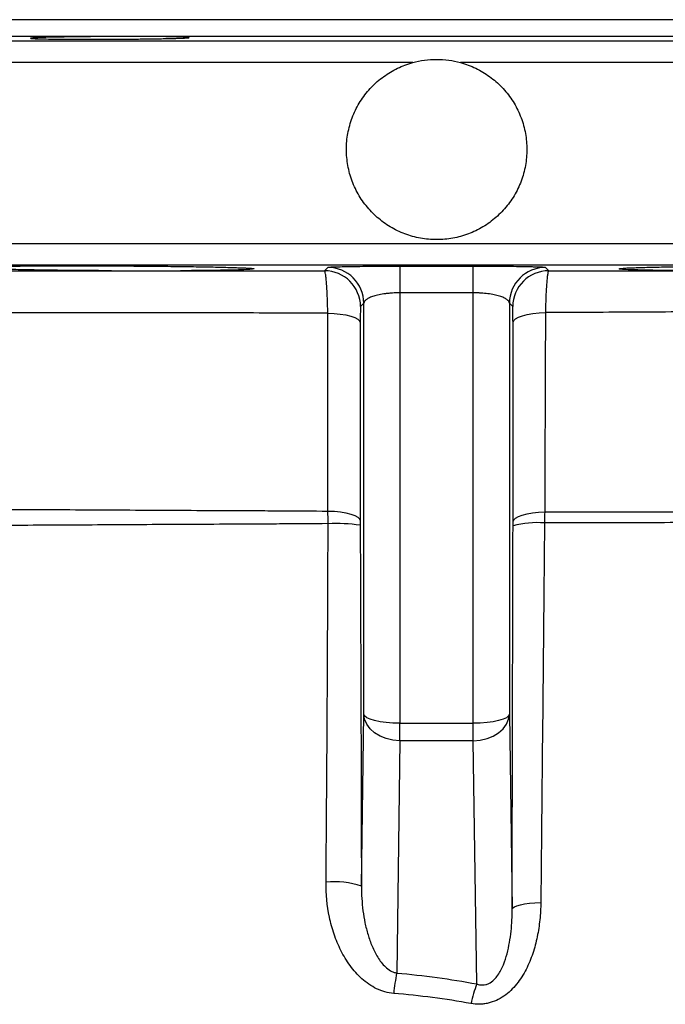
# Model space of a CAD drawing. Header units: millimetres. Extents: x 8 to 816, y 4 to 1104.
# Tile 15 of 16: x 402 to 492, y 968 to 1104. Entities that reach past the tile are written whole.
import ezdxf

# ---------------------------------------------------------------- set-up
doc = ezdxf.new("R2010")
doc.units = ezdxf.units.MM

msp = doc.modelspace()

# ---------------------------------------------------------------- linework, layer by layer
at = {"color": 7, "linetype": 'Continuous', "lineweight": 25}
for p, q in [((619.87, 1104.08), (299.87, 1104.08)), ((454.78, 1066.2), (454.78, 1006.5)), ((464.95, 1006.5), (464.95, 1066.2)), ((449.78, 1064.76), (449.32, 1064.29)), ((449.78, 1007.77), (449.78, 1064.76)), ((469.95, 1064.76), (469.95, 1007.77)), ((470.41, 1064.29), (469.95, 1064.76)), ((449.44, 983.9), (449.78, 1007.77)), ((469.95, 1007.77), (470.33, 980.77)), ((454.78, 1006.5), (464.95, 1006.5)), ((454.78, 1004.09), (454.78, 1006.5)), ((464.95, 1004.09), (464.95, 1006.5)), ((454.78, 1004.09), (454.33, 971.87)), ((464.95, 1004.09), (454.78, 1004.09)), ((465.43, 970.36), (464.95, 1004.09))]:
    msp.add_line(p, q, dxfattribs=at)
at = {"color": 8, "linetype": 'Continuous', "lineweight": 25}
for p, q in [((260.31, 1101.13), (659.42, 1101.13)), ((622.73, 1101.77), (297, 1101.77)), ((456.55, 1098.13), (257.37, 1098.13)), ((662.37, 1098.13), (463.18, 1098.13)), ((257.37, 1073.03), (662.37, 1073.03)), ((659.42, 1070.03), (260.31, 1070.03))]:
    msp.add_line(p, q, dxfattribs=at)
at = {"color": 7, "linetype": 'Continuous', "lineweight": 25, "flags": 128}
for points in [[(444.33, 1069.26), (444.5, 1069.44), (444.79, 1069.73)], [(454.78, 1069.9), (454.78, 1069.82), (454.78, 1069.62), (454.78, 1069.29), (454.78, 1068.84), (454.78, 1068.3), (454.78, 1067.66), (454.78, 1066.96), (454.78, 1066.2)], [(464.95, 1066.2), (464.95, 1066.96), (464.95, 1067.66), (464.95, 1068.3), (464.95, 1068.84), (464.95, 1069.29), (464.95, 1069.62), (464.95, 1069.82), (464.95, 1069.9)], [(474.94, 1069.73), (475.11, 1069.56), (475.4, 1069.26)], [(444.78, 1063.4), (445.67, 1063.35), (446.52, 1063.26), (447.29, 1063.14), (447.96, 1062.97), (448.52, 1062.78), (448.93, 1062.56), (449.19, 1062.33), (449.29, 1062.09)], [(470.45, 1062.11), (470.54, 1062.36), (470.8, 1062.6), (471.21, 1062.82), (471.76, 1063.02), (472.43, 1063.19), (473.2, 1063.32), (474.05, 1063.41), (474.94, 1063.46)], [(444.8, 1035.94), (445.69, 1035.9), (446.53, 1035.81), (447.3, 1035.68), (447.97, 1035.51), (448.52, 1035.32), (448.93, 1035.1), (449.18, 1034.87), (449.28, 1034.63)], [(470.45, 1034.49), (470.55, 1034.73), (470.8, 1034.97), (471.2, 1035.19), (471.74, 1035.39), (472.39, 1035.56), (473.14, 1035.69), (473.97, 1035.79), (474.84, 1035.84)], [(454.78, 1006.5), (453.81, 1006.52), (452.89, 1006.6), (452.03, 1006.71), (451.27, 1006.87), (450.65, 1007.06), (450.18, 1007.28), (449.89, 1007.52), (449.78, 1007.77)], [(454.78, 1004.09), (453.81, 1004.17), (452.88, 1004.38), (452.02, 1004.72), (451.27, 1005.18), (450.65, 1005.73), (450.18, 1006.37), (449.89, 1007.06), (449.78, 1007.77)], [(469.95, 1007.77), (469.84, 1007.52), (469.55, 1007.28), (469.08, 1007.06), (468.46, 1006.87), (467.7, 1006.71), (466.85, 1006.6), (465.92, 1006.52), (464.95, 1006.5)], [(464.95, 1004.09), (465.92, 1004.17), (466.85, 1004.38), (467.71, 1004.72), (468.46, 1005.18), (469.08, 1005.73), (469.55, 1006.37), (469.84, 1007.06), (469.95, 1007.77)], [(470.33, 980.77), (470.42, 980.92), (470.64, 981.07), (471, 981.21), (471.47, 981.34), (472.06, 981.45), (472.74, 981.54), (473.49, 981.6), (474.3, 981.65)]]:
    msp.add_lwpolyline(points, dxfattribs=at)
at = {"color": 7, "linetype": 'Continuous', "lineweight": 25}
for centre, radius, start, end in [((444.32, 1064.26), 5, 0.2786, 89.881), ((444.78, 1064.73), 5, 0.2786, 89.8982), ((474.95, 1064.73), 5, 90.1018, 179.7214), ((475.41, 1064.26), 5, 90.119, 179.7214), ((445.91, 1010.39), 23.82, 81.8623, 92.6293), ((473.81, 1020.92), 13.41, 85.7346, 104.5028), ((445.73, 973.29), 11.24, 70.7078, 96.0919), ((487.19, 965.7), 33.44, 169.3649, 174.2715), ((481.43, 964.15), 17.16, 158.7928, 168.2739)]:
    msp.add_arc(centre, radius, start, end, dxfattribs=at)
for points, knots in [([(422.35, 1101.72), (422.87, 1101.72), (423.32, 1101.71), (423.92, 1101.7), (424.1, 1101.69), (424.44, 1101.68), (424.6, 1101.68), (425.01, 1101.66), (425.22, 1101.65), (425.43, 1101.63), (425.48, 1101.63), (425.55, 1101.62), (425.57, 1101.61), (425.57, 1101.59), (425.5, 1101.58), (425.29, 1101.56), (425.2, 1101.55), (424.99, 1101.54), (424.75, 1101.53), (424.44, 1101.52), (424.11, 1101.5), (423.92, 1101.5), (423.32, 1101.48), (422.86, 1101.47), (422.1, 1101.45), (421.83, 1101.45), (421.27, 1101.44), (420.98, 1101.43), (420.08, 1101.42), (419.45, 1101.41), (418.45, 1101.4), (418.11, 1101.4), (417.42, 1101.39), (417.07, 1101.39), (416.02, 1101.38), (415.3, 1101.38), (413.85, 1101.37), (413.13, 1101.37), (412.08, 1101.37), (411.73, 1101.37), (411.04, 1101.37), (410.7, 1101.37), (409.7, 1101.37), (409.06, 1101.37), (407.87, 1101.38), (407.3, 1101.39), (406.29, 1101.4), (405.83, 1101.4), (405.23, 1101.42), (405.04, 1101.42), (404.7, 1101.43), (404.39, 1101.44), (404.15, 1101.45), (403.94, 1101.46), (403.85, 1101.46), (403.64, 1101.48), (403.57, 1101.49), (403.57, 1101.51), (403.59, 1101.52), (403.66, 1101.53), (403.71, 1101.53), (403.92, 1101.55), (404.13, 1101.57), (404.54, 1101.58), (404.7, 1101.59), (405.04, 1101.6), (405.22, 1101.61), (405.82, 1101.63), (406.27, 1101.64), (407.04, 1101.66), (407.31, 1101.66), (407.87, 1101.67), (408.44, 1101.68), (409.06, 1101.69), (409.69, 1101.7), (410.02, 1101.71), (411.02, 1101.72), (411.71, 1101.72), (413.12, 1101.74), (413.85, 1101.74), (415.28, 1101.75), (416, 1101.75), (417.06, 1101.75), (417.41, 1101.75), (418.1, 1101.75), (418.44, 1101.75), (419.43, 1101.75), (420.07, 1101.75), (421.28, 1101.74), (421.84, 1101.73), (422.35, 1101.72)], [0, 0, 0, 0, 0.03125, 0.03125, 0.046875, 0.046875, 0.0625, 0.0625, 0.09375, 0.09375, 0.109375, 0.109375, 0.125, 0.125, 0.15625, 0.15625, 0.171875, 0.171875, 0.1875, 0.203125, 0.203125, 0.21875, 0.21875, 0.25, 0.25, 0.265625, 0.265625, 0.28125, 0.28125, 0.3125, 0.3125, 0.328125, 0.328125, 0.34375, 0.34375, 0.375, 0.375, 0.40625, 0.40625, 0.421875, 0.421875, 0.4375, 0.4375, 0.46875, 0.46875, 0.5, 0.5, 0.53125, 0.53125, 0.546875, 0.546875, 0.5625, 0.578125, 0.578125, 0.59375, 0.59375, 0.625, 0.625, 0.640625, 0.640625, 0.65625, 0.65625, 0.6875, 0.6875, 0.703125, 0.703125, 0.71875, 0.71875, 0.75, 0.75, 0.765625, 0.765625, 0.78125, 0.796875, 0.796875, 0.8125, 0.8125, 0.84375, 0.84375, 0.875, 0.875, 0.90625, 0.90625, 0.921875, 0.921875, 0.9375, 0.9375, 0.96875, 0.96875, 1, 1, 1, 1]), ([(463.18, 1098.13), (463.91, 1097.93), (464.61, 1097.67), (465.62, 1097.18), (465.95, 1097.01), (466.59, 1096.62), (466.9, 1096.42), (467.82, 1095.75), (468.38, 1095.26), (469.15, 1094.46), (469.4, 1094.17), (469.87, 1093.59), (470.09, 1093.28), (470.71, 1092.34), (471.06, 1091.69), (471.5, 1090.66), (471.63, 1090.31), (471.87, 1089.59), (471.97, 1089.23), (472.22, 1088.13), (472.32, 1087.4), (472.39, 1085.9), (472.35, 1085.14), (472.15, 1083.66), (471.99, 1082.93), (471.64, 1081.87), (471.51, 1081.51), (471.21, 1080.82), (471.05, 1080.48), (470.52, 1079.5), (470.11, 1078.88), (469.41, 1078), (469.16, 1077.71), (468.64, 1077.17), (468.37, 1076.91), (467.53, 1076.18), (466.93, 1075.74), (465.96, 1075.16), (465.62, 1074.98), (464.95, 1074.65), (464.61, 1074.51), (463.56, 1074.11), (462.84, 1073.92), (461.35, 1073.65), (460.61, 1073.58), (459.49, 1073.58), (459.12, 1073.6), (458.37, 1073.66), (458, 1073.71), (456.89, 1073.92), (456.17, 1074.12), (455.12, 1074.51), (454.78, 1074.66), (454.1, 1074.98), (453.77, 1075.16), (452.8, 1075.74), (452.2, 1076.18), (451.36, 1076.91), (451.09, 1077.17), (450.57, 1077.71), (450.32, 1078), (449.62, 1078.88), (449.21, 1079.5), (448.5, 1080.82), (448.2, 1081.52), (447.74, 1082.94), (447.58, 1083.66), (447.43, 1084.78), (447.39, 1085.15), (447.36, 1085.9), (447.36, 1086.28), (447.41, 1087.4), (447.51, 1088.14), (447.76, 1089.23), (447.86, 1089.6), (448.1, 1090.31), (448.23, 1090.66), (448.67, 1091.69), (449.02, 1092.35), (449.65, 1093.29), (449.87, 1093.59), (450.34, 1094.18), (450.58, 1094.46), (451.35, 1095.26), (451.92, 1095.76), (453.14, 1096.64), (453.78, 1097.02), (455.12, 1097.67), (455.82, 1097.93), (456.55, 1098.13)], [0, 0, 0, 0, 0.03125, 0.03125, 0.046875, 0.046875, 0.0625, 0.0625, 0.09375, 0.09375, 0.109375, 0.109375, 0.125, 0.125, 0.15625, 0.15625, 0.171875, 0.171875, 0.1875, 0.1875, 0.21875, 0.21875, 0.25, 0.25, 0.28125, 0.28125, 0.296875, 0.296875, 0.3125, 0.3125, 0.34375, 0.34375, 0.359375, 0.359375, 0.375, 0.375, 0.40625, 0.40625, 0.421875, 0.421875, 0.4375, 0.4375, 0.46875, 0.46875, 0.5, 0.5, 0.515625, 0.515625, 0.53125, 0.53125, 0.5625, 0.5625, 0.578125, 0.578125, 0.59375, 0.59375, 0.625, 0.625, 0.640625, 0.640625, 0.65625, 0.65625, 0.6875, 0.6875, 0.71875, 0.71875, 0.75, 0.75, 0.765625, 0.765625, 0.78125, 0.78125, 0.8125, 0.8125, 0.828125, 0.828125, 0.84375, 0.84375, 0.875, 0.875, 0.890625, 0.890625, 0.90625, 0.90625, 0.9375, 0.9375, 0.96875, 0.96875, 1, 1, 1, 1]), ([(456.55, 1098.13), (457.09, 1098.28), (457.64, 1098.39), (458.74, 1098.54), (459.3, 1098.58), (460.41, 1098.58), (460.98, 1098.54), (462.09, 1098.39), (462.64, 1098.28), (463.18, 1098.13)], [0, 0, 0, 0, 0.25, 0.25, 0.5, 0.5, 0.75, 0.75, 1, 1, 1, 1]), ([(393.68, 1069.26), (397.1, 1069.26), (400.57, 1069.26), (407.61, 1069.26), (411.19, 1069.26), (414.82, 1069.26)], [0, 0, 0, 0, 0.5, 0.5, 1, 1, 1, 1]), ([(414.82, 1069.26), (413.62, 1069.27), (412.42, 1069.28), (410.64, 1069.29), (410.04, 1069.3), (408.87, 1069.31), (408.3, 1069.31), (406.61, 1069.33), (405.52, 1069.35), (403.95, 1069.37), (403.44, 1069.38), (402.46, 1069.4), (401.99, 1069.41), (400.62, 1069.44), (399.78, 1069.46), (398.64, 1069.49), (398.28, 1069.5), (397.61, 1069.52), (396.99, 1069.54), (396.46, 1069.56), (395.98, 1069.58), (395.77, 1069.59), (395.2, 1069.62), (394.93, 1069.64), (394.68, 1069.67), (394.62, 1069.68), (394.57, 1069.7), (394.56, 1069.71), (394.64, 1069.74), (394.8, 1069.76), (395.2, 1069.79), (395.36, 1069.79), (395.74, 1069.81), (395.95, 1069.82), (396.66, 1069.84), (397.23, 1069.86), (398.23, 1069.88), (398.58, 1069.88), (399.34, 1069.89), (399.74, 1069.9), (400.99, 1069.91), (401.9, 1069.92), (403.36, 1069.93), (403.87, 1069.93), (404.92, 1069.94), (405.45, 1069.94), (407.08, 1069.95), (408.2, 1069.95), (409.95, 1069.95), (410.55, 1069.95), (411.74, 1069.95), (412.34, 1069.95), (414.13, 1069.94), (415.33, 1069.94), (417.14, 1069.93), (417.74, 1069.92), (418.93, 1069.91), (419.51, 1069.91), (421.24, 1069.89), (422.36, 1069.88), (424.54, 1069.86), (425.56, 1069.84), (427.01, 1069.82), (427.47, 1069.81), (428.37, 1069.8), (428.8, 1069.79), (430.04, 1069.76), (430.78, 1069.74), (431.75, 1069.71), (432.05, 1069.7), (432.6, 1069.68), (432.86, 1069.67), (433.54, 1069.64), (433.9, 1069.62), (434.27, 1069.59), (434.36, 1069.58), (434.51, 1069.56), (434.55, 1069.55), (434.6, 1069.52), (434.52, 1069.5), (434.24, 1069.47), (434.12, 1069.46), (433.83, 1069.44), (433.66, 1069.43), (433.06, 1069.4), (432.57, 1069.38), (431.68, 1069.36), (431.35, 1069.35), (430.66, 1069.33), (430.3, 1069.33), (429.13, 1069.31), (428.26, 1069.3), (426.41, 1069.28), (425.43, 1069.27), (424.37, 1069.26)], [0, 0, 0, 0, 0.03125, 0.03125, 0.046875, 0.046875, 0.0625, 0.0625, 0.09375, 0.09375, 0.109375, 0.109375, 0.125, 0.125, 0.15625, 0.15625, 0.171875, 0.171875, 0.1875, 0.203125, 0.203125, 0.21875, 0.21875, 0.25, 0.25, 0.265625, 0.265625, 0.28125, 0.28125, 0.3125, 0.3125, 0.328125, 0.328125, 0.34375, 0.34375, 0.375, 0.375, 0.390625, 0.390625, 0.40625, 0.40625, 0.4375, 0.4375, 0.453125, 0.453125, 0.46875, 0.46875, 0.5, 0.5, 0.515625, 0.515625, 0.53125, 0.53125, 0.5625, 0.5625, 0.578125, 0.578125, 0.59375, 0.59375, 0.625, 0.625, 0.65625, 0.65625, 0.671875, 0.671875, 0.6875, 0.6875, 0.71875, 0.71875, 0.734375, 0.734375, 0.75, 0.75, 0.78125, 0.78125, 0.796875, 0.796875, 0.8125, 0.8125, 0.84375, 0.84375, 0.859375, 0.859375, 0.875, 0.875, 0.90625, 0.90625, 0.921875, 0.921875, 0.9375, 0.9375, 0.96875, 0.96875, 1, 1, 1, 1]), ([(414.82, 1069.26), (416.39, 1069.26), (417.97, 1069.26), (421.16, 1069.26), (422.76, 1069.26), (424.37, 1069.26)], [0, 0, 0, 0, 0.5, 0.5, 1, 1, 1, 1]), ([(424.37, 1069.26), (426.03, 1069.26), (427.69, 1069.26), (431.01, 1069.26), (432.67, 1069.26), (437.66, 1069.26), (441, 1069.26), (444.33, 1069.26)], [0, 0, 0, 0, 0.25, 0.25, 0.5, 0.5, 1, 1, 1, 1]), ([(444.78, 1063.4), (444.76, 1064.23), (444.74, 1065), (444.7, 1066.08), (444.68, 1066.41), (444.65, 1067.04), (444.63, 1067.32), (444.6, 1067.72), (444.59, 1067.84), (444.57, 1068.08), (444.56, 1068.19), (444.52, 1068.49), (444.5, 1068.67), (444.45, 1068.95), (444.43, 1069.06), (444.38, 1069.21), (444.36, 1069.26), (444.33, 1069.26)], [0, 0, 0, 0, 0.25, 0.25, 0.375, 0.375, 0.5, 0.5, 0.5625, 0.5625, 0.625, 0.625, 0.75, 0.75, 0.875, 0.875, 1, 1, 1, 1]), ([(444.79, 1069.73), (444.8, 1069.75), (444.87, 1069.76), (445.13, 1069.78), (445.32, 1069.79), (445.69, 1069.8), (445.83, 1069.81), (446.14, 1069.82), (446.3, 1069.82), (446.84, 1069.84), (447.24, 1069.85), (447.93, 1069.86), (448.17, 1069.86), (448.67, 1069.87), (448.93, 1069.87), (449.75, 1069.88), (450.33, 1069.89), (451.23, 1069.89), (451.54, 1069.89), (452.17, 1069.9), (452.49, 1069.9), (453.46, 1069.9), (454.12, 1069.9), (454.78, 1069.9)], [0, 0, 0, 0, 0.125, 0.125, 0.25, 0.25, 0.3125, 0.3125, 0.375, 0.375, 0.5, 0.5, 0.5625, 0.5625, 0.625, 0.625, 0.75, 0.75, 0.8125, 0.8125, 0.875, 0.875, 1, 1, 1, 1]), ([(464.95, 1069.9), (465.28, 1069.9), (465.61, 1069.9), (466.28, 1069.9), (466.61, 1069.9), (467.58, 1069.9), (468.2, 1069.89), (469.11, 1069.89), (469.4, 1069.89), (469.98, 1069.88), (470.26, 1069.88), (471.07, 1069.87), (471.57, 1069.86), (472.26, 1069.85), (472.47, 1069.85), (472.88, 1069.84), (473.08, 1069.83), (473.61, 1069.82), (473.91, 1069.81), (474.28, 1069.79), (474.4, 1069.79), (474.58, 1069.78), (474.66, 1069.77), (474.86, 1069.76), (474.93, 1069.75), (474.94, 1069.73)], [0, 0, 0, 0, 0.0625, 0.0625, 0.125, 0.125, 0.25, 0.25, 0.3125, 0.3125, 0.375, 0.375, 0.5, 0.5, 0.5625, 0.5625, 0.625, 0.625, 0.75, 0.75, 0.8125, 0.8125, 0.875, 0.875, 1, 1, 1, 1]), ([(475.4, 1069.26), (475.35, 1069.25), (475.3, 1069.1), (475.23, 1068.68), (475.2, 1068.5), (475.16, 1068.1), (475.14, 1067.87), (475.11, 1067.48), (475.09, 1067.35), (475.08, 1067.06), (475.07, 1066.91), (475.04, 1066.45), (475.02, 1066.12), (474.99, 1065.42), (474.98, 1065.04), (474.96, 1064.27), (474.95, 1063.87), (474.94, 1063.46)], [0, 0, 0, 0, 0.25, 0.25, 0.375, 0.375, 0.5, 0.5, 0.5625, 0.5625, 0.625, 0.625, 0.75, 0.75, 0.875, 0.875, 1, 1, 1, 1]), ([(475.4, 1069.26), (477.12, 1069.26), (478.85, 1069.26), (482.29, 1069.26), (484, 1069.26), (489.1, 1069.26), (492.47, 1069.26), (495.8, 1069.26)], [0, 0, 0, 0, 0.25, 0.25, 0.5, 0.5, 1, 1, 1, 1]), ([(495.8, 1069.26), (494.73, 1069.27), (493.71, 1069.27), (492.28, 1069.29), (491.82, 1069.29), (490.93, 1069.3), (490.51, 1069.31), (489.31, 1069.33), (488.59, 1069.34), (487.66, 1069.37), (487.37, 1069.38), (486.84, 1069.39), (486.61, 1069.4), (485.98, 1069.43), (485.66, 1069.45), (485.35, 1069.48), (485.27, 1069.49), (485.17, 1069.51), (485.15, 1069.52), (485.17, 1069.55), (485.3, 1069.57), (485.77, 1069.62), (486.11, 1069.64), (486.78, 1069.67), (487.03, 1069.68), (487.58, 1069.7), (487.88, 1069.71), (488.85, 1069.74), (489.59, 1069.76), (490.82, 1069.78), (491.25, 1069.79), (492.15, 1069.81), (492.63, 1069.82), (494.09, 1069.84), (495.12, 1069.86), (496.74, 1069.88), (497.3, 1069.88), (498.44, 1069.89), (499.02, 1069.9), (500.78, 1069.91), (501.97, 1069.92), (503.78, 1069.93), (504.4, 1069.93), (505.62, 1069.94), (506.23, 1069.94), (508.04, 1069.95), (509.24, 1069.95), (511.01, 1069.95), (511.59, 1069.95), (512.74, 1069.95), (513.29, 1069.94), (514.93, 1069.94), (515.97, 1069.93), (517.46, 1069.92), (517.94, 1069.92), (518.85, 1069.91), (519.72, 1069.9), (520.51, 1069.89), (521.26, 1069.88), (521.62, 1069.87), (522.62, 1069.85), (523.18, 1069.84), (523.88, 1069.82), (524.08, 1069.81), (524.44, 1069.79), (524.6, 1069.78), (524.98, 1069.75), (525.12, 1069.74), (525.17, 1069.71), (525.16, 1069.7), (525.08, 1069.68), (525.01, 1069.67), (524.72, 1069.63), (524.43, 1069.61), (523.82, 1069.58), (523.59, 1069.57), (523.08, 1069.55), (522.8, 1069.54), (521.89, 1069.51), (521.2, 1069.49), (520.02, 1069.46), (519.6, 1069.45), (518.72, 1069.43), (518.27, 1069.42), (516.86, 1069.39), (515.85, 1069.37), (514.25, 1069.35), (513.69, 1069.34), (512.57, 1069.33), (512, 1069.32), (510.84, 1069.31), (510.25, 1069.3), (509.05, 1069.29), (508.46, 1069.29), (506.65, 1069.27), (505.44, 1069.26), (504.22, 1069.26)], [0, 0, 0, 0, 0.03125, 0.03125, 0.046875, 0.046875, 0.0625, 0.0625, 0.09375, 0.09375, 0.109375, 0.109375, 0.125, 0.125, 0.15625, 0.15625, 0.171875, 0.171875, 0.1875, 0.1875, 0.21875, 0.21875, 0.25, 0.25, 0.265625, 0.265625, 0.28125, 0.28125, 0.3125, 0.3125, 0.328125, 0.328125, 0.34375, 0.34375, 0.375, 0.375, 0.390625, 0.390625, 0.40625, 0.40625, 0.4375, 0.4375, 0.453125, 0.453125, 0.46875, 0.46875, 0.5, 0.5, 0.515625, 0.515625, 0.53125, 0.53125, 0.5625, 0.5625, 0.578125, 0.578125, 0.59375, 0.609375, 0.609375, 0.625, 0.625, 0.65625, 0.65625, 0.671875, 0.671875, 0.6875, 0.6875, 0.71875, 0.71875, 0.734375, 0.734375, 0.75, 0.75, 0.78125, 0.78125, 0.796875, 0.796875, 0.8125, 0.8125, 0.84375, 0.84375, 0.859375, 0.859375, 0.875, 0.875, 0.90625, 0.90625, 0.921875, 0.921875, 0.9375, 0.9375, 0.953125, 0.953125, 0.96875, 0.96875, 1, 1, 1, 1]), ([(454.78, 1066.2), (454.43, 1066.2), (454.08, 1066.19), (453.57, 1066.16), (453.4, 1066.14), (453.08, 1066.11), (452.92, 1066.09), (452.46, 1066.04), (452.16, 1065.99), (451.62, 1065.87), (451.37, 1065.81), (450.93, 1065.67), (450.73, 1065.6), (450.4, 1065.45), (450.25, 1065.36), (450.03, 1065.2), (449.94, 1065.11), (449.82, 1064.94), (449.78, 1064.85), (449.78, 1064.76)], [0, 0, 0, 0, 0.125, 0.125, 0.1875, 0.1875, 0.25, 0.25, 0.375, 0.375, 0.5, 0.5, 0.625, 0.625, 0.75, 0.75, 0.875, 0.875, 1, 1, 1, 1]), ([(469.95, 1064.76), (469.95, 1064.85), (469.91, 1064.94), (469.79, 1065.11), (469.71, 1065.2), (469.48, 1065.36), (469.33, 1065.45), (469.08, 1065.56), (468.99, 1065.6), (468.8, 1065.67), (468.69, 1065.71), (468.36, 1065.81), (468.11, 1065.87), (467.57, 1065.99), (467.28, 1066.03), (466.66, 1066.11), (466.33, 1066.14), (465.83, 1066.18), (465.65, 1066.18), (465.3, 1066.19), (465.13, 1066.2), (464.95, 1066.2)], [0, 0, 0, 0, 0.125, 0.125, 0.25, 0.25, 0.375, 0.375, 0.4375, 0.4375, 0.5, 0.5, 0.625, 0.625, 0.75, 0.75, 0.875, 0.875, 0.9375, 0.9375, 1, 1, 1, 1]), ([(449.32, 1064.29), (449.32, 1064.28), (449.32, 1064.27), (449.31, 1064.21), (449.31, 1064.17), (449.31, 1064.06), (449.3, 1064), (449.3, 1063.85), (449.3, 1063.76), (449.29, 1063.46), (449.29, 1063.23), (449.29, 1062.69), (449.29, 1062.4), (449.29, 1062.09)], [0, 0, 0, 0, 0.125, 0.125, 0.25, 0.25, 0.375, 0.375, 0.5, 0.5, 0.75, 0.75, 1, 1, 1, 1]), ([(470.45, 1062.11), (470.45, 1062.27), (470.44, 1062.42), (470.44, 1062.71), (470.44, 1062.85), (470.44, 1063.11), (470.44, 1063.23), (470.44, 1063.46), (470.44, 1063.57), (470.43, 1063.86), (470.43, 1064.01), (470.42, 1064.22), (470.41, 1064.28), (470.41, 1064.29)], [0, 0, 0, 0, 0.125, 0.125, 0.25, 0.25, 0.375, 0.375, 0.5, 0.5, 0.75, 0.75, 1, 1, 1, 1]), ([(523.95, 1063.79), (520.08, 1063.76), (516.15, 1063.72), (508.19, 1063.66), (504.15, 1063.63), (495.98, 1063.57), (491.85, 1063.54), (485.56, 1063.51), (483.46, 1063.5), (480.28, 1063.48), (479.21, 1063.48), (477.08, 1063.47), (476.01, 1063.47), (474.94, 1063.46)], [0, 0, 0, 0, 0.25, 0.25, 0.5, 0.5, 0.75, 0.75, 0.875, 0.875, 0.9375, 0.9375, 1, 1, 1, 1]), ([(444.78, 1063.4), (440.55, 1063.4), (436.34, 1063.4), (431.08, 1063.41), (430.03, 1063.41), (427.93, 1063.42), (426.88, 1063.42), (423.74, 1063.42), (421.67, 1063.42), (411.38, 1063.43), (403.43, 1063.42), (395.76, 1063.41)], [0, 0, 0, 0, 0.25, 0.25, 0.3125, 0.3125, 0.375, 0.375, 0.5, 0.5, 1, 1, 1, 1]), ([(444.8, 1035.94), (444.8, 1039.15), (444.8, 1042.36), (444.79, 1045.58), (444.79, 1048.55), (444.79, 1051.52), (444.78, 1054.49), (444.78, 1057.46), (444.78, 1060.43), (444.78, 1063.4)], [0, 0, 0, 0, 0.01, 0.01, 0.01, 0.01925024, 0.01925024, 0.01925024, 0.02850048, 0.02850048, 0.02850048, 0.02850048]), ([(474.94, 1063.46), (474.93, 1060.26), (474.92, 1057.05), (474.91, 1053.85), (474.9, 1050.85), (474.88, 1047.85), (474.87, 1044.84), (474.86, 1041.84), (474.85, 1038.84), (474.84, 1035.84)], [0, 0, 0, 0, 0.01, 0.01, 0.01, 0.01937147, 0.01937147, 0.01937147, 0.02874294, 0.02874294, 0.02874294, 0.02874294]), ([(449.29, 1062.09), (449.29, 1059.08), (449.29, 1056.08), (449.28, 1053.08), (449.28, 1050.07), (449.28, 1047.07), (449.28, 1044.07), (449.28, 1040.92), (449.28, 1037.78), (449.28, 1034.63)], [0, 0, 0, 0, 0.00935276, 0.00935276, 0.00935276, 0.01870552, 0.01870552, 0.01870552, 0.02850276, 0.02850276, 0.02850276, 0.02850276]), ([(470.45, 1034.49), (470.45, 1037.52), (470.45, 1040.56), (470.45, 1043.59), (470.45, 1046.62), (470.45, 1049.66), (470.45, 1052.69), (470.45, 1055.83), (470.45, 1058.97), (470.45, 1062.11)], [0, 0, 0, 0, 0.00947476, 0.00947476, 0.00947476, 0.01894952, 0.01894952, 0.01894952, 0.02874677, 0.02874677, 0.02874677, 0.02874677]), ([(395.85, 1036.2), (399.7, 1036.18), (403.6, 1036.16), (411.53, 1036.12), (415.56, 1036.1), (421.7, 1036.06), (423.76, 1036.05), (427.91, 1036.03), (430, 1036.02), (433.16, 1036.01), (434.22, 1036), (436.33, 1035.99), (437.39, 1035.99), (440.56, 1035.97), (442.68, 1035.95), (444.8, 1035.94)], [0, 0, 0, 0, 0.25, 0.25, 0.5, 0.5, 0.625, 0.625, 0.75, 0.75, 0.8125, 0.8125, 0.875, 0.875, 1, 1, 1, 1]), ([(474.84, 1035.84), (479.14, 1035.83), (483.39, 1035.82), (491.77, 1035.81), (495.9, 1035.8), (502.01, 1035.8), (504.03, 1035.8), (507.04, 1035.8), (508.04, 1035.8), (510.04, 1035.8), (511.03, 1035.8), (513.01, 1035.8), (514, 1035.8), (515.96, 1035.8), (516.93, 1035.8), (519.83, 1035.8), (521.74, 1035.8), (523.62, 1035.8)], [0, 0, 0, 0, 0.25, 0.25, 0.5, 0.5, 0.625, 0.625, 0.6875, 0.6875, 0.75, 0.75, 0.8125, 0.8125, 0.875, 0.875, 1, 1, 1, 1]), ([(444.82, 1034.19), (442.7, 1034.17), (440.58, 1034.16), (437.41, 1034.14), (436.36, 1034.13), (434.25, 1034.12), (433.19, 1034.12), (430.04, 1034.1), (427.95, 1034.09), (423.8, 1034.07), (421.74, 1034.06), (415.61, 1034.02), (411.59, 1034), (403.67, 1033.96), (399.76, 1033.93), (395.93, 1033.91)], [0, 0, 0, 0, 0.125, 0.125, 0.1875, 0.1875, 0.25, 0.25, 0.375, 0.375, 0.5, 0.5, 0.75, 0.75, 1, 1, 1, 1]), ([(444.54, 984.47), (444.6, 992.72), (444.67, 1001), (444.76, 1017.58), (444.8, 1025.88), (444.82, 1034.19)], [0, 0, 0, 0, 0.5, 0.5, 1, 1, 1, 1]), ([(449.28, 1033.97), (449.31, 1025.61), (449.34, 1017.25), (449.4, 1000.55), (449.42, 992.22), (449.44, 983.9)], [0, 0, 0, 0, 0.5, 0.5, 1, 1, 1, 1]), ([(470.33, 980.77), (470.34, 989.56), (470.36, 998.39), (470.4, 1016.11), (470.43, 1025), (470.45, 1033.91)], [0, 0, 0, 0, 0.5, 0.5, 1, 1, 1, 1]), ([(474.81, 1034.3), (474.73, 1025.47), (474.65, 1016.66), (474.47, 999.1), (474.38, 990.36), (474.3, 981.65)], [0, 0, 0, 0, 0.5, 0.5, 1, 1, 1, 1]), ([(523.51, 1034.33), (521.63, 1034.33), (519.72, 1034.33), (516.83, 1034.33), (515.86, 1034.33), (513.9, 1034.33), (512.92, 1034.33), (510.94, 1034.34), (509.95, 1034.34), (507.96, 1034.34), (506.96, 1034.34), (503.95, 1034.33), (501.94, 1034.33), (495.84, 1034.33), (491.71, 1034.33), (483.35, 1034.31), (479.11, 1034.31), (474.81, 1034.3)], [0, 0, 0, 0, 0.125, 0.125, 0.1875, 0.1875, 0.25, 0.25, 0.3125, 0.3125, 0.375, 0.375, 0.5, 0.5, 0.75, 0.75, 1, 1, 1, 1]), ([(453.92, 969.04), (453.5, 969.07), (453.1, 969.15), (452.3, 969.38), (451.91, 969.52), (451.18, 969.88), (450.82, 970.09), (450.14, 970.55), (449.82, 970.81), (449.21, 971.35), (448.92, 971.64), (448.38, 972.25), (448.12, 972.57), (447.39, 973.57), (446.97, 974.27), (446.24, 975.72), (445.93, 976.48), (445.4, 978.03), (445.18, 978.82), (444.68, 981.2), (444.52, 982.82), (444.54, 984.47)], [0, 0, 0, 0, 0.0625, 0.0625, 0.125, 0.125, 0.1875, 0.1875, 0.25, 0.25, 0.3125, 0.3125, 0.375, 0.375, 0.5, 0.5, 0.625, 0.625, 0.75, 0.75, 1, 1, 1, 1]), ([(449.44, 983.9), (449.44, 982.76), (449.51, 981.63), (449.73, 979.95), (449.82, 979.39), (450.05, 978.28), (450.19, 977.73), (450.52, 976.64), (450.7, 976.11), (451.15, 975.06), (451.4, 974.55), (451.85, 973.82), (452.01, 973.59), (452.37, 973.13), (452.56, 972.92), (452.99, 972.52), (453.22, 972.34), (453.6, 972.12), (453.74, 972.05), (454.03, 971.94), (454.17, 971.9), (454.33, 971.87)], [0, 0, 0, 0, 0.25, 0.25, 0.375, 0.375, 0.5, 0.5, 0.625, 0.625, 0.75, 0.75, 0.8125, 0.8125, 0.875, 0.875, 0.9375, 0.9375, 0.96875, 0.96875, 1, 1, 1, 1]), ([(474.3, 981.65), (474.29, 980.85), (474.25, 980.06), (474.08, 978.47), (473.96, 977.68), (473.64, 976.12), (473.44, 975.35), (472.93, 973.84), (472.63, 973.1), (471.89, 971.66), (471.46, 970.97), (470.7, 970.03), (470.43, 969.73), (469.84, 969.16), (469.53, 968.91), (468.86, 968.44), (468.51, 968.24), (467.77, 967.91), (467.39, 967.78), (466.81, 967.64), (466.61, 967.61), (466.21, 967.56), (466.01, 967.54), (465.41, 967.53), (465.02, 967.57), (464.62, 967.64)], [0, 0, 0, 0, 0.125, 0.125, 0.25, 0.25, 0.375, 0.375, 0.5, 0.5, 0.625, 0.625, 0.6875, 0.6875, 0.75, 0.75, 0.8125, 0.8125, 0.875, 0.875, 0.90625, 0.90625, 0.9375, 0.9375, 1, 1, 1, 1]), ([(465.43, 970.36), (465.55, 970.31), (465.69, 970.27), (465.96, 970.22), (466.1, 970.21), (466.39, 970.22), (466.54, 970.23), (466.82, 970.3), (466.95, 970.35), (467.35, 970.55), (467.59, 970.72), (468.01, 971.12), (468.19, 971.34), (468.51, 971.8), (468.65, 972.04), (468.9, 972.53), (469.02, 972.77), (469.33, 973.53), (469.49, 974.04), (469.76, 975.07), (469.87, 975.58), (470.05, 976.62), (470.13, 977.14), (470.29, 978.7), (470.33, 979.74), (470.33, 980.77)], [0, 0, 0, 0, 0.03125, 0.03125, 0.0625, 0.0625, 0.09375, 0.09375, 0.125, 0.125, 0.1875, 0.1875, 0.25, 0.25, 0.3125, 0.3125, 0.375, 0.375, 0.5, 0.5, 0.625, 0.625, 0.75, 0.75, 1, 1, 1, 1])]:
    msp.add_open_spline(points, degree=3, knots=knots, dxfattribs=at)
for points in [[(454.78, 1069.9), (458.17, 1069.9), (461.56, 1069.9), (464.95, 1069.9)], [(464.95, 1066.2), (461.56, 1066.2), (458.17, 1066.2), (454.78, 1066.2)], [(444.82, 1034.19), (444.82, 1034.78), (444.81, 1035.37), (444.8, 1035.94)], [(474.84, 1035.84), (474.83, 1035.33), (474.82, 1034.82), (474.81, 1034.3)], [(449.28, 1034.63), (449.28, 1034.41), (449.28, 1034.19), (449.28, 1033.97)], [(470.45, 1033.91), (470.45, 1034.1), (470.45, 1034.3), (470.45, 1034.49)], [(454.33, 971.87), (458.08, 971.54), (461.78, 971.03), (465.43, 970.36)], [(464.62, 967.64), (461.1, 968.28), (457.54, 968.74), (453.92, 969.04)]]:
    msp.add_open_spline(points, degree=3, dxfattribs=at)

doc.saveas('drawing.dxf')
